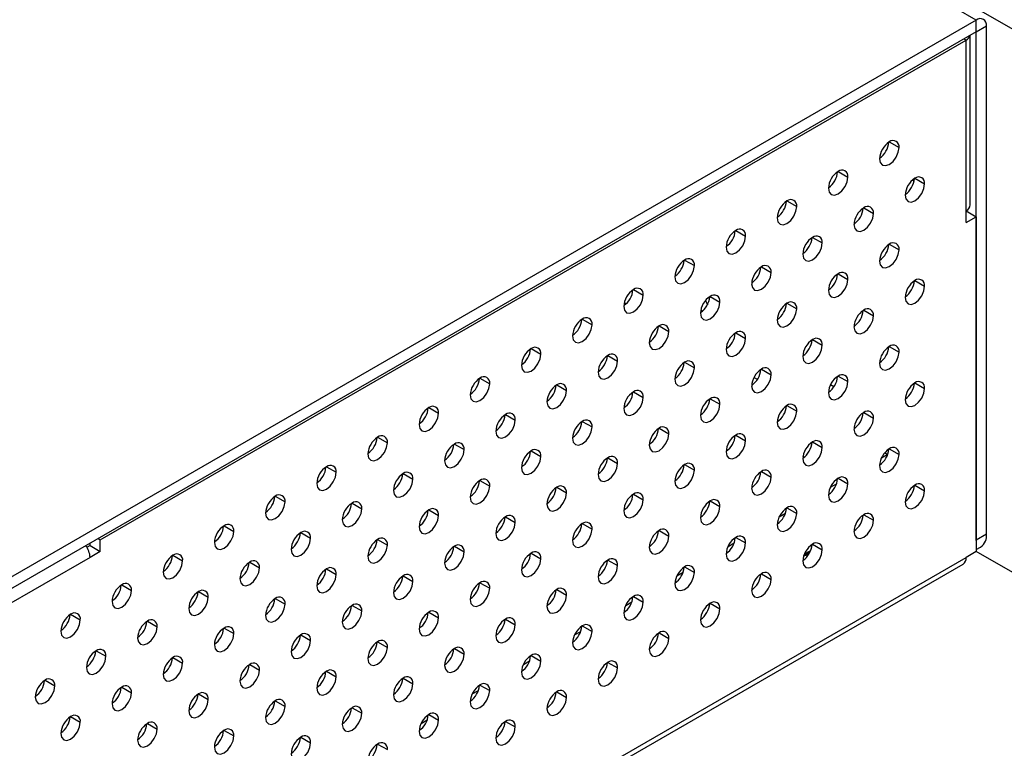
# Model space of a CAD drawing. Header units: millimetres. Extents: x 0 to 559, y 0 to 432.
# Tile 6 of 9: x 437 to 505, y 242 to 293. Entities that reach past the tile are written whole.
import ezdxf

# ---------------------------------------------------------------- set-up
doc = ezdxf.new("R2010")
doc.units = ezdxf.units.MM
doc.header["$LTSCALE"] = 2

msp = doc.modelspace()

# ---------------------------------------------------------------- linework, layer by layer
for p, q in [((502.631, 292.514), (403, 350.03)), ((481.418, 305.577), (525.966, 279.86)), ((502.631, 292.514), (435.456, 253.735)), ((502.631, 291.698), (502.631, 292.514)), ((502.632, 291.698), (503.338, 292.106)), ((503.338, 256.995), (503.338, 292.106)), ((502.631, 291.698), (435.456, 252.919)), ((501.782, 291.208), (501.924, 291.126)), ((502.217, 279.735), (502.217, 291.459)), ((502.631, 291.698), (502.632, 291.698)), ((502.632, 256.587), (502.632, 291.698)), ((442.103, 256.592), (501.924, 291.126)), ((501.924, 279.327), (501.924, 291.126)), ((496.621, 284.089), (497.292, 283.701)), ((493.085, 282.048), (493.757, 281.66)), ((498.23, 281.46), (498.335, 281.4)), ((498.388, 281.573), (499.06, 281.186)), ((489.55, 280.007), (490.221, 279.619)), ((494.853, 279.532), (495.525, 279.145)), ((501.924, 278.511), (501.924, 279.327)), ((501.924, 279.326), (501.925, 279.327)), ((501.925, 279.327), (502.631, 278.919)), ((501.924, 278.511), (502.631, 278.919)), ((502.631, 278.919), (502.631, 255.77)), ((486.014, 277.966), (486.686, 277.578)), ((491.317, 277.491), (491.989, 277.104)), ((496.621, 277.017), (497.292, 276.629)), ((482.478, 275.925), (483.15, 275.537)), ((487.782, 275.45), (488.454, 275.062)), ((493.085, 274.976), (493.757, 274.588)), ((498.388, 274.502), (499.06, 274.114)), ((478.943, 273.884), (479.615, 273.496)), ((478.442, 272.896), (478.304, 272.976)), ((484.246, 273.409), (484.918, 273.021)), ((489.55, 272.935), (490.221, 272.547)), ((483.584, 272.378), (483.634, 272.328)), ((483.707, 272.387), (483.608, 272.505)), ((494.853, 272.461), (495.525, 272.073)), ((475.407, 271.843), (476.079, 271.455)), ((480.711, 271.368), (481.383, 270.98)), ((486.014, 270.894), (486.686, 270.506)), ((491.317, 270.42), (491.989, 270.032)), ((471.872, 269.801), (472.544, 269.414)), ((496.621, 269.946), (497.292, 269.558)), ((477.175, 269.327), (477.847, 268.939)), ((482.478, 268.853), (483.15, 268.465)), ((487.782, 268.379), (488.454, 267.991)), ((468.336, 267.76), (469.008, 267.373)), ((487.506, 267.664), (487.266, 267.802)), ((493.046, 267.835), (493.01, 267.856)), ((493.085, 267.905), (493.757, 267.517)), ((498.388, 267.431), (499.06, 267.043)), ((473.64, 267.286), (474.311, 266.898)), ((478.943, 266.812), (479.615, 266.424)), ((492.793, 267.166), (492.557, 267.302)), ((484.246, 266.338), (484.918, 265.95)), ((464.801, 265.719), (465.473, 265.332)), ((489.55, 265.864), (490.221, 265.476)), ((494.853, 265.389), (495.525, 265.002)), ((470.104, 265.245), (470.776, 264.857)), ((475.407, 264.771), (476.079, 264.383)), ((480.711, 264.297), (481.383, 263.909)), ((461.265, 263.678), (461.937, 263.291)), ((486.014, 263.823), (486.686, 263.435)), ((491.317, 263.348), (491.989, 262.961)), ((466.569, 263.204), (467.24, 262.816)), ((471.872, 262.73), (472.544, 262.342)), ((496.621, 262.874), (497.292, 262.486)), ((477.175, 262.256), (477.847, 261.868)), ((490.738, 262.292), (490.657, 262.333)), ((496.083, 262.254), (496.48, 262.483)), ((496.48, 262.483), (496.296, 262.59)), ((496.48, 262.415), (496.48, 262.483)), ((457.73, 261.637), (458.402, 261.25)), ((482.478, 261.782), (483.15, 261.394)), ((487.782, 261.307), (488.454, 260.92)), ((463.033, 261.163), (463.705, 260.775)), ((468.336, 260.689), (469.008, 260.301)), ((493.085, 260.833), (493.757, 260.445)), ((473.64, 260.215), (474.311, 259.827)), ((492.548, 260.213), (492.978, 260.462)), ((498.388, 260.359), (499.06, 259.971)), ((454.194, 259.596), (454.866, 259.209)), ((478.943, 259.741), (479.615, 259.353)), ((484.246, 259.266), (484.918, 258.879)), ((459.497, 259.122), (460.169, 258.734)), ((464.801, 258.648), (465.473, 258.26)), ((489.55, 258.792), (490.221, 258.404)), ((470.104, 258.174), (470.776, 257.786)), ((489.012, 258.172), (489.443, 258.421)), ((494.853, 258.318), (495.525, 257.93)), ((450.659, 257.555), (451.331, 257.168)), ((475.407, 257.7), (476.079, 257.312)), ((480.711, 257.225), (481.383, 256.838)), ((441.961, 256.674), (442.103, 256.592)), ((442.103, 255.776), (442.103, 256.592)), ((455.962, 257.081), (456.634, 256.693)), ((461.265, 256.607), (461.937, 256.219)), ((486.014, 256.751), (486.686, 256.363)), ((502.631, 256.538), (502.632, 256.587)), ((502.632, 256.587), (503.338, 256.995)), ((441.396, 256.183), (441.189, 256.064)), ((441.396, 256.183), (441.396, 256.348)), ((441.396, 256.183), (442.103, 255.776)), ((466.569, 256.133), (467.24, 255.745)), ((485.477, 256.131), (485.907, 256.38)), ((491.317, 256.277), (491.989, 255.889)), ((502.631, 255.91), (502.924, 256.079)), ((441.396, 255.367), (434.042, 251.122)), ((434.042, 216.174), (501.924, 255.362)), ((442.103, 255.776), (441.396, 255.367)), ((447.123, 255.514), (447.795, 255.126)), ((471.872, 255.659), (472.544, 255.271)), ((477.175, 255.184), (477.847, 254.797)), ((502.631, 255.77), (501.924, 255.362)), ((525.966, 242.299), (502.631, 255.77)), ((433.835, 215.716), (501.717, 254.904)), ((452.426, 255.04), (453.098, 254.652)), ((457.73, 254.566), (458.402, 254.178)), ((482.478, 254.71), (483.15, 254.322)), ((463.033, 254.092), (463.705, 253.704)), ((481.941, 254.09), (482.372, 254.339)), ((487.782, 254.236), (488.454, 253.848)), ((443.588, 253.473), (444.259, 253.085)), ((468.336, 253.618), (469.008, 253.23)), ((473.64, 253.143), (474.311, 252.756)), ((448.891, 252.999), (449.563, 252.611)), ((454.194, 252.525), (454.866, 252.137)), ((478.943, 252.669), (479.615, 252.281)), ((459.497, 252.051), (460.169, 251.663)), ((478.406, 252.049), (478.836, 252.298)), ((484.246, 252.195), (484.918, 251.807)), ((440.052, 251.432), (440.724, 251.044)), ((464.801, 251.577), (465.473, 251.189)), ((470.104, 251.102), (470.776, 250.714)), ((445.355, 250.958), (446.027, 250.57)), ((450.659, 250.484), (451.331, 250.096)), ((475.407, 250.628), (476.079, 250.24)), ((455.962, 250.01), (456.634, 249.622)), ((474.87, 250.008), (475.301, 250.256)), ((480.711, 250.154), (481.383, 249.766)), ((461.265, 249.536), (461.937, 249.148)), ((466.569, 249.061), (467.24, 248.673)), ((441.82, 248.917), (442.492, 248.529)), ((447.123, 248.443), (447.795, 248.055)), ((471.872, 248.587), (472.544, 248.199)), ((452.426, 247.969), (453.098, 247.581)), ((471.335, 247.967), (471.765, 248.215)), ((477.175, 248.113), (477.847, 247.725)), ((457.73, 247.495), (458.402, 247.107)), ((463.033, 247.02), (463.705, 246.632)), ((438.284, 246.876), (438.956, 246.488)), ((443.588, 246.402), (444.259, 246.014)), ((468.336, 246.546), (469.008, 246.158)), ((448.891, 245.928), (449.563, 245.54)), ((467.799, 245.926), (468.229, 246.174)), ((473.64, 246.072), (474.311, 245.684)), ((454.194, 245.453), (454.866, 245.066)), ((459.497, 244.979), (460.169, 244.591)), ((440.052, 244.361), (440.724, 243.973)), ((464.801, 244.505), (465.473, 244.117)), ((445.355, 243.887), (446.027, 243.499)), ((464.264, 243.885), (464.694, 244.133)), ((470.104, 244.031), (470.776, 243.643)), ((450.659, 243.412), (451.331, 243.025)), ((455.962, 242.938), (456.634, 242.55)), ((461.265, 242.464), (461.937, 242.076))]:
    msp.add_line(p, q)
at = {"flags": 128}
for points in [[(495.949, 282.925), (496, 282.658), (496.146, 282.49), (496.364, 282.448), (496.621, 282.537), (496.878, 282.745), (497.096, 283.039), (497.241, 283.374), (497.292, 283.701)], [(492.413, 280.884), (492.465, 280.617), (492.61, 280.449), (492.828, 280.407), (493.085, 280.496), (493.342, 280.704), (493.56, 280.998), (493.706, 281.333), (493.757, 281.66)], [(497.717, 280.41), (497.768, 280.143), (497.913, 279.975), (498.131, 279.933), (498.388, 280.022), (498.646, 280.229), (498.863, 280.523), (499.009, 280.859), (499.06, 281.186)], [(488.878, 278.843), (488.929, 278.576), (489.075, 278.408), (489.293, 278.366), (489.55, 278.455), (489.807, 278.663), (490.025, 278.957), (490.17, 279.292), (490.221, 279.619)], [(494.181, 278.369), (494.232, 278.102), (494.378, 277.934), (494.596, 277.892), (494.853, 277.981), (495.11, 278.188), (495.328, 278.482), (495.474, 278.818), (495.525, 279.145)], [(485.342, 276.802), (485.393, 276.535), (485.539, 276.367), (485.757, 276.325), (486.014, 276.414), (486.271, 276.622), (486.489, 276.916), (486.635, 277.251), (486.686, 277.578)], [(490.646, 276.328), (490.697, 276.061), (490.842, 275.893), (491.06, 275.851), (491.317, 275.94), (491.574, 276.147), (491.792, 276.441), (491.938, 276.777), (491.989, 277.104)], [(495.949, 275.854), (496, 275.586), (496.146, 275.419), (496.364, 275.376), (496.621, 275.466), (496.878, 275.673), (497.096, 275.967), (497.241, 276.303), (497.292, 276.629)], [(481.807, 274.761), (481.858, 274.494), (482.004, 274.326), (482.221, 274.284), (482.479, 274.373), (482.736, 274.581), (482.954, 274.875), (483.099, 275.21), (483.15, 275.537)], [(487.11, 274.287), (487.161, 274.02), (487.307, 273.852), (487.525, 273.81), (487.782, 273.899), (488.039, 274.106), (488.257, 274.4), (488.402, 274.736), (488.454, 275.062)], [(492.413, 273.813), (492.465, 273.545), (492.61, 273.378), (492.828, 273.335), (493.085, 273.425), (493.342, 273.632), (493.56, 273.926), (493.706, 274.262), (493.757, 274.588)], [(478.271, 272.72), (478.322, 272.453), (478.468, 272.285), (478.686, 272.243), (478.943, 272.332), (479.2, 272.54), (479.418, 272.834), (479.564, 273.169), (479.615, 273.496)], [(497.717, 273.339), (497.768, 273.071), (497.913, 272.904), (498.131, 272.861), (498.388, 272.951), (498.646, 273.158), (498.863, 273.452), (499.009, 273.788), (499.06, 274.114)], [(483.575, 272.246), (483.626, 271.979), (483.771, 271.811), (483.989, 271.769), (484.246, 271.858), (484.503, 272.065), (484.721, 272.359), (484.867, 272.695), (484.918, 273.021)], [(483.922, 273.125), (483.986, 272.99), (484.052, 272.835)], [(488.878, 271.772), (488.929, 271.504), (489.075, 271.337), (489.293, 271.294), (489.55, 271.384), (489.807, 271.591), (490.025, 271.885), (490.17, 272.221), (490.221, 272.547)], [(474.736, 270.679), (474.787, 270.412), (474.932, 270.244), (475.15, 270.202), (475.407, 270.291), (475.665, 270.499), (475.882, 270.793), (476.028, 271.128), (476.079, 271.455)], [(494.181, 271.297), (494.232, 271.03), (494.378, 270.863), (494.596, 270.82), (494.853, 270.91), (495.11, 271.117), (495.328, 271.411), (495.474, 271.747), (495.525, 272.073)], [(480.039, 270.205), (480.09, 269.938), (480.236, 269.77), (480.454, 269.728), (480.711, 269.817), (480.968, 270.024), (481.186, 270.318), (481.331, 270.654), (481.383, 270.98)], [(485.342, 269.731), (485.393, 269.463), (485.539, 269.296), (485.757, 269.253), (486.014, 269.343), (486.271, 269.55), (486.489, 269.844), (486.635, 270.18), (486.686, 270.506)], [(471.2, 268.638), (471.251, 268.371), (471.397, 268.203), (471.615, 268.161), (471.872, 268.25), (472.129, 268.458), (472.347, 268.752), (472.493, 269.087), (472.544, 269.414)], [(490.646, 269.256), (490.697, 268.989), (490.842, 268.822), (491.06, 268.779), (491.317, 268.869), (491.574, 269.076), (491.792, 269.37), (491.938, 269.706), (491.989, 270.032)], [(495.949, 268.782), (496, 268.515), (496.146, 268.347), (496.364, 268.305), (496.621, 268.394), (496.878, 268.602), (497.096, 268.896), (497.241, 269.231), (497.292, 269.558)], [(476.504, 268.164), (476.555, 267.897), (476.7, 267.729), (476.918, 267.687), (477.175, 267.776), (477.432, 267.983), (477.65, 268.277), (477.796, 268.613), (477.847, 268.939)], [(481.807, 267.69), (481.858, 267.422), (482.004, 267.255), (482.221, 267.212), (482.479, 267.302), (482.736, 267.509), (482.954, 267.803), (483.099, 268.139), (483.15, 268.465)], [(467.665, 266.597), (467.716, 266.33), (467.861, 266.162), (468.079, 266.12), (468.336, 266.209), (468.593, 266.417), (468.811, 266.711), (468.957, 267.046), (469.008, 267.373)], [(487.11, 267.215), (487.161, 266.948), (487.307, 266.781), (487.525, 266.738), (487.782, 266.828), (488.039, 267.035), (488.257, 267.329), (488.402, 267.665), (488.454, 267.991)], [(492.413, 266.741), (492.465, 266.474), (492.61, 266.306), (492.828, 266.264), (493.085, 266.353), (493.342, 266.561), (493.56, 266.855), (493.706, 267.19), (493.757, 267.517)], [(472.968, 266.123), (473.019, 265.855), (473.165, 265.688), (473.383, 265.646), (473.64, 265.735), (473.897, 265.942), (474.115, 266.236), (474.26, 266.572), (474.311, 266.898)], [(497.717, 266.267), (497.768, 266), (497.913, 265.832), (498.131, 265.79), (498.388, 265.879), (498.646, 266.087), (498.863, 266.381), (499.009, 266.716), (499.06, 267.043)], [(478.271, 265.649), (478.322, 265.381), (478.468, 265.214), (478.686, 265.171), (478.943, 265.261), (479.2, 265.468), (479.418, 265.762), (479.564, 266.098), (479.615, 266.424)], [(464.129, 264.556), (464.18, 264.289), (464.326, 264.121), (464.544, 264.079), (464.801, 264.168), (465.058, 264.376), (465.276, 264.669), (465.422, 265.005), (465.473, 265.332)], [(483.575, 265.174), (483.626, 264.907), (483.771, 264.74), (483.989, 264.697), (484.246, 264.787), (484.503, 264.994), (484.721, 265.288), (484.867, 265.624), (484.918, 265.95)], [(488.878, 264.7), (488.929, 264.433), (489.075, 264.265), (489.293, 264.223), (489.55, 264.312), (489.807, 264.52), (490.025, 264.814), (490.17, 265.149), (490.221, 265.476)], [(469.432, 264.082), (469.484, 263.814), (469.629, 263.647), (469.847, 263.605), (470.104, 263.694), (470.361, 263.901), (470.579, 264.195), (470.725, 264.531), (470.776, 264.857)], [(494.181, 264.226), (494.232, 263.959), (494.378, 263.791), (494.596, 263.749), (494.853, 263.838), (495.11, 264.046), (495.328, 264.34), (495.474, 264.675), (495.525, 265.002)], [(474.736, 263.608), (474.787, 263.34), (474.932, 263.173), (475.15, 263.13), (475.407, 263.22), (475.665, 263.427), (475.882, 263.721), (476.028, 264.057), (476.079, 264.383)], [(460.594, 262.515), (460.645, 262.248), (460.79, 262.08), (461.008, 262.038), (461.265, 262.127), (461.522, 262.335), (461.74, 262.628), (461.886, 262.964), (461.937, 263.291)], [(480.039, 263.133), (480.09, 262.866), (480.236, 262.698), (480.454, 262.656), (480.711, 262.745), (480.968, 262.953), (481.186, 263.247), (481.331, 263.583), (481.383, 263.909)], [(485.342, 262.659), (485.393, 262.392), (485.539, 262.224), (485.757, 262.182), (486.014, 262.271), (486.271, 262.479), (486.489, 262.773), (486.635, 263.108), (486.686, 263.435)], [(465.897, 262.041), (465.948, 261.773), (466.094, 261.606), (466.312, 261.564), (466.569, 261.653), (466.826, 261.86), (467.044, 262.154), (467.189, 262.49), (467.24, 262.816)], [(490.646, 262.185), (490.697, 261.918), (490.842, 261.75), (491.06, 261.708), (491.317, 261.797), (491.574, 262.005), (491.792, 262.299), (491.938, 262.634), (491.989, 262.961)], [(471.2, 261.567), (471.251, 261.299), (471.397, 261.132), (471.615, 261.089), (471.872, 261.179), (472.129, 261.386), (472.347, 261.68), (472.493, 262.016), (472.544, 262.342)], [(495.949, 261.711), (496, 261.443), (496.146, 261.276), (496.364, 261.234), (496.621, 261.323), (496.878, 261.53), (497.096, 261.824), (497.241, 262.16), (497.292, 262.486)], [(457.058, 260.474), (457.109, 260.207), (457.255, 260.039), (457.473, 259.997), (457.73, 260.086), (457.987, 260.293), (458.205, 260.587), (458.35, 260.923), (458.402, 261.25)], [(476.504, 261.092), (476.555, 260.825), (476.7, 260.657), (476.918, 260.615), (477.175, 260.704), (477.432, 260.912), (477.65, 261.206), (477.796, 261.542), (477.847, 261.868)], [(481.807, 260.618), (481.858, 260.351), (482.004, 260.183), (482.221, 260.141), (482.479, 260.23), (482.736, 260.438), (482.954, 260.732), (483.099, 261.067), (483.15, 261.394)], [(462.361, 260), (462.413, 259.732), (462.558, 259.565), (462.776, 259.522), (463.033, 259.612), (463.29, 259.819), (463.508, 260.113), (463.654, 260.449), (463.705, 260.775)], [(487.11, 260.144), (487.161, 259.877), (487.307, 259.709), (487.525, 259.667), (487.782, 259.756), (488.039, 259.964), (488.257, 260.257), (488.402, 260.593), (488.454, 260.92)], [(467.665, 259.526), (467.716, 259.258), (467.861, 259.091), (468.079, 259.048), (468.336, 259.138), (468.593, 259.345), (468.811, 259.639), (468.957, 259.975), (469.008, 260.301)], [(492.413, 259.67), (492.465, 259.402), (492.61, 259.235), (492.828, 259.193), (493.085, 259.282), (493.342, 259.489), (493.56, 259.783), (493.706, 260.119), (493.757, 260.445)], [(497.717, 259.196), (497.768, 258.928), (497.913, 258.761), (498.131, 258.718), (498.388, 258.808), (498.646, 259.015), (498.863, 259.309), (499.009, 259.645), (499.06, 259.971)], [(453.523, 258.433), (453.574, 258.166), (453.719, 257.998), (453.937, 257.956), (454.194, 258.045), (454.451, 258.252), (454.669, 258.546), (454.815, 258.882), (454.866, 259.209)], [(472.968, 259.051), (473.019, 258.784), (473.165, 258.616), (473.383, 258.574), (473.64, 258.663), (473.897, 258.871), (474.115, 259.165), (474.26, 259.501), (474.311, 259.827)], [(478.271, 258.577), (478.322, 258.31), (478.468, 258.142), (478.686, 258.1), (478.943, 258.189), (479.2, 258.397), (479.418, 258.691), (479.564, 259.026), (479.615, 259.353)], [(458.826, 257.959), (458.877, 257.691), (459.023, 257.524), (459.241, 257.481), (459.498, 257.571), (459.755, 257.778), (459.973, 258.072), (460.118, 258.408), (460.169, 258.734)], [(483.575, 258.103), (483.626, 257.836), (483.771, 257.668), (483.989, 257.626), (484.246, 257.715), (484.503, 257.923), (484.721, 258.216), (484.867, 258.552), (484.918, 258.879)], [(464.129, 257.485), (464.18, 257.217), (464.326, 257.05), (464.544, 257.007), (464.801, 257.097), (465.058, 257.304), (465.276, 257.598), (465.422, 257.934), (465.473, 258.26)], [(488.878, 257.629), (488.929, 257.361), (489.075, 257.194), (489.293, 257.152), (489.55, 257.241), (489.807, 257.448), (490.025, 257.742), (490.17, 258.078), (490.221, 258.404)], [(494.181, 257.155), (494.232, 256.887), (494.378, 256.72), (494.596, 256.677), (494.853, 256.767), (495.11, 256.974), (495.328, 257.268), (495.474, 257.604), (495.525, 257.93)], [(449.987, 256.392), (450.038, 256.125), (450.184, 255.957), (450.402, 255.915), (450.659, 256.004), (450.916, 256.211), (451.134, 256.505), (451.279, 256.841), (451.331, 257.168)], [(469.432, 257.01), (469.484, 256.743), (469.629, 256.575), (469.847, 256.533), (470.104, 256.622), (470.361, 256.83), (470.579, 257.124), (470.725, 257.46), (470.776, 257.786)], [(474.736, 256.536), (474.787, 256.269), (474.932, 256.101), (475.15, 256.059), (475.407, 256.148), (475.665, 256.356), (475.882, 256.65), (476.028, 256.985), (476.079, 257.312)], [(455.29, 255.918), (455.341, 255.65), (455.487, 255.483), (455.705, 255.44), (455.962, 255.53), (456.219, 255.737), (456.437, 256.031), (456.583, 256.367), (456.634, 256.693)], [(480.039, 256.062), (480.09, 255.795), (480.236, 255.627), (480.454, 255.585), (480.711, 255.674), (480.968, 255.881), (481.186, 256.175), (481.331, 256.511), (481.383, 256.838)], [(460.594, 255.444), (460.645, 255.176), (460.79, 255.009), (461.008, 254.966), (461.265, 255.056), (461.522, 255.263), (461.74, 255.557), (461.886, 255.893), (461.937, 256.219)], [(485.342, 255.588), (485.393, 255.32), (485.539, 255.153), (485.757, 255.11), (486.014, 255.2), (486.271, 255.407), (486.489, 255.701), (486.635, 256.037), (486.686, 256.363)], [(490.646, 255.114), (490.697, 254.846), (490.842, 254.679), (491.06, 254.636), (491.317, 254.726), (491.574, 254.933), (491.792, 255.227), (491.938, 255.563), (491.989, 255.889)], [(490.776, 255.648), (490.914, 255.703), (491.188, 255.845)], [(446.451, 254.351), (446.503, 254.084), (446.648, 253.916), (446.866, 253.874), (447.123, 253.963), (447.38, 254.17), (447.598, 254.464), (447.744, 254.8), (447.795, 255.126)], [(465.897, 254.969), (465.948, 254.702), (466.094, 254.534), (466.312, 254.492), (466.569, 254.581), (466.826, 254.789), (467.044, 255.083), (467.189, 255.419), (467.24, 255.745)], [(471.2, 254.495), (471.251, 254.228), (471.397, 254.06), (471.615, 254.018), (471.872, 254.107), (472.129, 254.315), (472.347, 254.609), (472.493, 254.944), (472.544, 255.271)], [(491.068, 255.605), (490.914, 255.532), (490.7, 255.451)], [(490.727, 255.531), (491.066, 255.688), (491.137, 255.731)], [(451.755, 253.877), (451.806, 253.609), (451.952, 253.442), (452.169, 253.399), (452.427, 253.489), (452.684, 253.696), (452.902, 253.99), (453.047, 254.326), (453.098, 254.652)], [(476.504, 254.021), (476.555, 253.754), (476.7, 253.586), (476.918, 253.544), (477.175, 253.633), (477.432, 253.84), (477.65, 254.134), (477.796, 254.47), (477.847, 254.797)], [(457.058, 253.403), (457.109, 253.135), (457.255, 252.968), (457.473, 252.925), (457.73, 253.015), (457.987, 253.222), (458.205, 253.516), (458.35, 253.852), (458.402, 254.178)], [(481.807, 253.547), (481.858, 253.279), (482.004, 253.112), (482.221, 253.069), (482.479, 253.159), (482.736, 253.366), (482.954, 253.66), (483.099, 253.996), (483.15, 254.322)], [(487.11, 253.073), (487.161, 252.805), (487.307, 252.638), (487.525, 252.595), (487.782, 252.685), (488.039, 252.892), (488.257, 253.186), (488.402, 253.522), (488.454, 253.848)], [(442.916, 252.31), (442.967, 252.043), (443.113, 251.875), (443.331, 251.833), (443.588, 251.922), (443.845, 252.129), (444.063, 252.423), (444.208, 252.759), (444.259, 253.085)], [(462.361, 252.928), (462.413, 252.661), (462.558, 252.493), (462.776, 252.451), (463.033, 252.54), (463.29, 252.748), (463.508, 253.042), (463.654, 253.378), (463.705, 253.704)], [(467.665, 252.454), (467.716, 252.187), (467.861, 252.019), (468.079, 251.977), (468.336, 252.066), (468.593, 252.274), (468.811, 252.568), (468.957, 252.903), (469.008, 253.23)], [(448.219, 251.836), (448.27, 251.568), (448.416, 251.401), (448.634, 251.358), (448.891, 251.448), (449.148, 251.655), (449.366, 251.949), (449.512, 252.285), (449.563, 252.611)], [(472.968, 251.98), (473.019, 251.713), (473.165, 251.545), (473.383, 251.503), (473.64, 251.592), (473.897, 251.799), (474.115, 252.093), (474.26, 252.429), (474.311, 252.756)], [(453.523, 251.361), (453.574, 251.094), (453.719, 250.927), (453.937, 250.884), (454.194, 250.974), (454.451, 251.181), (454.669, 251.475), (454.815, 251.811), (454.866, 252.137)], [(478.271, 251.506), (478.322, 251.238), (478.468, 251.071), (478.686, 251.028), (478.943, 251.118), (479.2, 251.325), (479.418, 251.619), (479.564, 251.955), (479.615, 252.281)], [(483.575, 251.032), (483.626, 250.764), (483.771, 250.597), (483.989, 250.554), (484.246, 250.644), (484.503, 250.851), (484.721, 251.145), (484.867, 251.481), (484.918, 251.807)], [(439.38, 250.269), (439.432, 250.002), (439.577, 249.834), (439.795, 249.792), (440.052, 249.881), (440.309, 250.088), (440.527, 250.382), (440.673, 250.718), (440.724, 251.044)], [(458.826, 250.887), (458.877, 250.62), (459.023, 250.452), (459.241, 250.41), (459.498, 250.499), (459.755, 250.707), (459.973, 251.001), (460.118, 251.337), (460.169, 251.663)], [(464.129, 250.413), (464.18, 250.146), (464.326, 249.978), (464.544, 249.936), (464.801, 250.025), (465.058, 250.233), (465.276, 250.527), (465.422, 250.862), (465.473, 251.189)], [(444.684, 249.795), (444.735, 249.527), (444.88, 249.36), (445.098, 249.317), (445.355, 249.407), (445.613, 249.614), (445.83, 249.908), (445.976, 250.244), (446.027, 250.57)], [(469.432, 249.939), (469.484, 249.672), (469.629, 249.504), (469.847, 249.462), (470.104, 249.551), (470.361, 249.758), (470.579, 250.052), (470.725, 250.388), (470.776, 250.714)], [(449.987, 249.32), (450.038, 249.053), (450.184, 248.886), (450.402, 248.843), (450.659, 248.933), (450.916, 249.14), (451.134, 249.434), (451.279, 249.77), (451.331, 250.096)], [(474.736, 249.465), (474.787, 249.197), (474.932, 249.03), (475.15, 248.987), (475.407, 249.077), (475.665, 249.284), (475.882, 249.578), (476.028, 249.914), (476.079, 250.24)], [(480.039, 248.991), (480.09, 248.723), (480.236, 248.556), (480.454, 248.513), (480.711, 248.603), (480.968, 248.81), (481.186, 249.104), (481.331, 249.44), (481.383, 249.766)], [(455.29, 248.846), (455.341, 248.579), (455.487, 248.411), (455.705, 248.369), (455.962, 248.458), (456.219, 248.666), (456.437, 248.96), (456.583, 249.295), (456.634, 249.622)], [(460.594, 248.372), (460.645, 248.105), (460.79, 247.937), (461.008, 247.895), (461.265, 247.984), (461.522, 248.192), (461.74, 248.486), (461.886, 248.821), (461.937, 249.148)], [(441.148, 247.754), (441.199, 247.486), (441.345, 247.319), (441.563, 247.276), (441.82, 247.366), (442.077, 247.573), (442.295, 247.867), (442.441, 248.203), (442.492, 248.529)], [(465.897, 247.898), (465.948, 247.631), (466.094, 247.463), (466.312, 247.421), (466.569, 247.51), (466.826, 247.717), (467.044, 248.011), (467.189, 248.347), (467.24, 248.673)], [(446.451, 247.279), (446.503, 247.012), (446.648, 246.845), (446.866, 246.802), (447.123, 246.892), (447.38, 247.099), (447.598, 247.393), (447.744, 247.729), (447.795, 248.055)], [(471.2, 247.424), (471.251, 247.156), (471.397, 246.989), (471.615, 246.946), (471.872, 247.036), (472.129, 247.243), (472.347, 247.537), (472.493, 247.873), (472.544, 248.199)], [(476.504, 246.949), (476.555, 246.682), (476.7, 246.515), (476.918, 246.472), (477.175, 246.562), (477.432, 246.769), (477.65, 247.063), (477.796, 247.399), (477.847, 247.725)], [(451.755, 246.805), (451.806, 246.538), (451.952, 246.37), (452.169, 246.328), (452.427, 246.417), (452.684, 246.625), (452.902, 246.919), (453.047, 247.254), (453.098, 247.581)], [(457.058, 246.331), (457.109, 246.064), (457.255, 245.896), (457.473, 245.854), (457.73, 245.943), (457.987, 246.151), (458.205, 246.445), (458.35, 246.78), (458.402, 247.107)], [(437.613, 245.713), (437.664, 245.445), (437.809, 245.278), (438.027, 245.235), (438.284, 245.325), (438.541, 245.532), (438.759, 245.826), (438.905, 246.162), (438.956, 246.488)], [(462.361, 245.857), (462.413, 245.59), (462.558, 245.422), (462.776, 245.38), (463.033, 245.469), (463.29, 245.676), (463.508, 245.97), (463.654, 246.306), (463.705, 246.632)], [(442.916, 245.238), (442.967, 244.971), (443.113, 244.803), (443.331, 244.761), (443.588, 244.851), (443.845, 245.058), (444.063, 245.352), (444.208, 245.688), (444.259, 246.014)], [(467.665, 245.383), (467.716, 245.115), (467.861, 244.948), (468.079, 244.905), (468.336, 244.995), (468.593, 245.202), (468.811, 245.496), (468.957, 245.832), (469.008, 246.158)], [(472.968, 244.908), (473.019, 244.641), (473.165, 244.474), (473.383, 244.431), (473.64, 244.521), (473.897, 244.728), (474.115, 245.022), (474.26, 245.358), (474.311, 245.684)], [(448.219, 244.764), (448.27, 244.497), (448.416, 244.329), (448.634, 244.287), (448.891, 244.376), (449.148, 244.584), (449.366, 244.878), (449.512, 245.213), (449.563, 245.54)], [(453.523, 244.29), (453.574, 244.023), (453.719, 243.855), (453.937, 243.813), (454.194, 243.902), (454.451, 244.11), (454.669, 244.404), (454.815, 244.739), (454.866, 245.066)], [(458.826, 243.816), (458.877, 243.549), (459.023, 243.381), (459.241, 243.339), (459.498, 243.428), (459.755, 243.635), (459.973, 243.929), (460.118, 244.265), (460.169, 244.591)], [(439.38, 243.197), (439.432, 242.93), (439.577, 242.762), (439.795, 242.72), (440.052, 242.809), (440.309, 243.017), (440.527, 243.311), (440.673, 243.647), (440.724, 243.973)], [(464.129, 243.342), (464.18, 243.074), (464.326, 242.907), (464.544, 242.864), (464.801, 242.954), (465.058, 243.161), (465.276, 243.455), (465.422, 243.791), (465.473, 244.117)], [(469.432, 242.867), (469.484, 242.6), (469.629, 242.433), (469.847, 242.39), (470.104, 242.48), (470.361, 242.687), (470.579, 242.981), (470.725, 243.317), (470.776, 243.643)], [(444.684, 242.723), (444.735, 242.456), (444.88, 242.288), (445.098, 242.246), (445.355, 242.335), (445.613, 242.543), (445.83, 242.837), (445.976, 243.172), (446.027, 243.499)], [(449.987, 242.249), (450.038, 241.982), (450.184, 241.814), (450.402, 241.772), (450.659, 241.861), (450.916, 242.069), (451.134, 242.363), (451.279, 242.698), (451.331, 243.025)], [(455.29, 241.775), (455.341, 241.507), (455.487, 241.34), (455.705, 241.298), (455.962, 241.387), (456.219, 241.594), (456.437, 241.888), (456.583, 242.224), (456.634, 242.55)]]:
    msp.add_lwpolyline(points, dxfattribs=at)
for centre, radius, start, end in [((502.907, 292.176), 0.437, 350.78596, 129.20329), ((501.693, 291.612), 0.538, 295.43841, 342.87771), ((502.631, 291.698), 0.000389, 350.78596, 129.20329), ((497.407, 282.859), 1.46, 122.60548, 177.39452), ((495.11, 284.185), 1.48, 304.57872, 355.42665), ((496.883, 283.767), 0.415, 350.78596, 129.20329), ((493.872, 280.818), 1.46, 122.60548, 177.39452), ((491.575, 282.144), 1.48, 304.57872, 355.42665), ((493.347, 281.726), 0.415, 350.78596, 129.20329), ((498.651, 281.252), 0.415, 350.78596, 129.20329), ((499.175, 280.344), 1.46, 122.60548, 177.39452), ((496.878, 281.67), 1.48, 304.57872, 355.42665), ((490.336, 278.777), 1.46, 122.60548, 177.39452), ((488.039, 280.103), 1.48, 304.57872, 355.42665), ((489.812, 279.685), 0.415, 350.78596, 129.20329), ((495.115, 279.211), 0.415, 350.78596, 129.20329), ((501.716, 279.785), 0.503, 294.37466, 354.3052), ((495.64, 278.303), 1.46, 122.60548, 177.39452), ((493.342, 279.629), 1.48, 304.57872, 355.42665), ((486.801, 276.736), 1.46, 122.60548, 177.39452), ((484.504, 278.062), 1.48, 304.57872, 355.42665), ((486.276, 277.644), 0.415, 350.78596, 129.20329), ((491.58, 277.17), 0.415, 350.78596, 129.20329), ((492.104, 276.262), 1.46, 122.60548, 177.39452), ((489.807, 277.588), 1.48, 304.57872, 355.42665), ((497.407, 275.787), 1.46, 122.60548, 177.39452), ((495.11, 277.114), 1.48, 304.57872, 355.42665), ((496.883, 276.696), 0.415, 350.78596, 129.20329), ((483.265, 274.695), 1.46, 122.60548, 177.39452), ((480.968, 276.021), 1.48, 304.57872, 355.42665), ((482.741, 275.603), 0.415, 350.78596, 129.20329), ((488.044, 275.129), 0.415, 350.78596, 129.20329), ((488.569, 274.221), 1.46, 122.60548, 177.39452), ((486.271, 275.547), 1.48, 304.57872, 355.42665), ((493.872, 273.746), 1.46, 122.60548, 177.39452), ((491.575, 275.073), 1.48, 304.57872, 355.42665), ((493.347, 274.655), 0.415, 350.78596, 129.20329), ((499.175, 273.272), 1.46, 122.60548, 177.39452), ((496.878, 274.598), 1.48, 304.57872, 355.42665), ((498.651, 274.181), 0.415, 350.78596, 129.20329), ((479.73, 272.654), 1.46, 122.60548, 177.39452), ((477.433, 273.98), 1.48, 304.57872, 355.42665), ((479.205, 273.562), 0.415, 350.78596, 129.20329), ((484.509, 273.088), 0.415, 350.78596, 129.20329), ((485.033, 272.18), 1.46, 122.60548, 177.39452), ((482.736, 273.506), 1.48, 304.57872, 355.42665), ((490.336, 271.705), 1.46, 122.60548, 177.39452), ((488.039, 273.031), 1.48, 304.57872, 355.42665), ((489.812, 272.614), 0.415, 350.78596, 129.20329), ((495.64, 271.231), 1.46, 122.60548, 177.39452), ((493.342, 272.557), 1.48, 304.57872, 355.42665), ((495.115, 272.14), 0.415, 350.78596, 129.20329), ((476.194, 270.613), 1.46, 122.60548, 177.39452), ((473.897, 271.939), 1.48, 304.57872, 355.42665), ((475.67, 271.521), 0.415, 350.78596, 129.20329), ((480.973, 271.047), 0.415, 350.78596, 129.20329), ((481.498, 270.138), 1.46, 122.60548, 177.39452), ((479.2, 271.465), 1.48, 304.57872, 355.42665), ((486.801, 269.664), 1.46, 122.60548, 177.39452), ((484.504, 270.99), 1.48, 304.57872, 355.42665), ((486.276, 270.573), 0.415, 350.78596, 129.20329), ((492.104, 269.19), 1.46, 122.60548, 177.39452), ((489.807, 270.516), 1.48, 304.57872, 355.42665), ((491.58, 270.098), 0.415, 350.78596, 129.20329), ((472.659, 268.572), 1.46, 122.60548, 177.39452), ((470.361, 269.898), 1.48, 304.57872, 355.42665), ((472.134, 269.48), 0.415, 350.78596, 129.20329), ((477.437, 269.006), 0.415, 350.78596, 129.20329), ((497.407, 268.716), 1.46, 122.60548, 177.39452), ((495.11, 270.042), 1.48, 304.57872, 355.42665), ((496.883, 269.624), 0.415, 350.78596, 129.20329), ((477.962, 268.097), 1.46, 122.60548, 177.39452), ((475.665, 269.424), 1.48, 304.57872, 355.42665), ((483.265, 267.623), 1.46, 122.60548, 177.39452), ((480.968, 268.949), 1.48, 304.57872, 355.42665), ((482.741, 268.532), 0.415, 350.78596, 129.20329), ((488.569, 267.149), 1.46, 122.60548, 177.39452), ((486.271, 268.475), 1.48, 304.57872, 355.42665), ((488.044, 268.057), 0.415, 350.78596, 129.20329), ((469.123, 266.531), 1.46, 122.60548, 177.39452), ((466.826, 267.857), 1.48, 304.57872, 355.42665), ((468.599, 267.439), 0.415, 350.78596, 129.20329), ((473.902, 266.965), 0.415, 350.78596, 129.20329), ((493.872, 266.675), 1.46, 122.60548, 177.39452), ((491.575, 268.001), 1.48, 304.57872, 355.42665), ((493.347, 267.583), 0.415, 350.78596, 129.20329), ((499.175, 266.201), 1.46, 122.60548, 177.39452), ((496.878, 267.527), 1.48, 304.57872, 355.42665), ((498.651, 267.109), 0.415, 350.78596, 129.20329), ((474.426, 266.056), 1.46, 122.60548, 177.39452), ((472.129, 267.383), 1.48, 304.57872, 355.42665), ((479.73, 265.582), 1.46, 122.60548, 177.39452), ((477.433, 266.908), 1.48, 304.57872, 355.42665), ((479.205, 266.491), 0.415, 350.78596, 129.20329), ((485.033, 265.108), 1.46, 122.60548, 177.39452), ((482.736, 266.434), 1.48, 304.57872, 355.42665), ((484.509, 266.016), 0.415, 350.78596, 129.20329), ((465.588, 264.49), 1.46, 122.60548, 177.39452), ((463.29, 265.816), 1.48, 304.57872, 355.42665), ((465.063, 265.398), 0.415, 350.78596, 129.20329), ((470.366, 264.924), 0.415, 350.78596, 129.20329), ((490.336, 264.634), 1.46, 122.60548, 177.39452), ((488.039, 265.96), 1.48, 304.57872, 355.42665), ((489.812, 265.542), 0.415, 350.78596, 129.20329), ((495.64, 264.16), 1.46, 122.60548, 177.39452), ((493.342, 265.486), 1.48, 304.57872, 355.42665), ((495.115, 265.068), 0.415, 350.78596, 129.20329), ((470.891, 264.015), 1.46, 122.60548, 177.39452), ((468.594, 265.342), 1.48, 304.57872, 355.42665), ((476.194, 263.541), 1.46, 122.60548, 177.39452), ((473.897, 264.867), 1.48, 304.57872, 355.42665), ((475.67, 264.45), 0.415, 350.78596, 129.20329), ((481.498, 263.067), 1.46, 122.60548, 177.39452), ((479.2, 264.393), 1.48, 304.57872, 355.42665), ((480.973, 263.975), 0.415, 350.78596, 129.20329), ((462.052, 262.449), 1.46, 122.60548, 177.39452), ((459.755, 263.775), 1.48, 304.57872, 355.42665), ((461.528, 263.357), 0.415, 350.78596, 129.20329), ((466.831, 262.883), 0.415, 350.78596, 129.20329), ((486.801, 262.593), 1.46, 122.60548, 177.39452), ((484.504, 263.919), 1.48, 304.57872, 355.42665), ((486.276, 263.501), 0.415, 350.78596, 129.20329), ((492.104, 262.119), 1.46, 122.60548, 177.39452), ((489.807, 263.445), 1.48, 304.57872, 355.42665), ((491.58, 263.027), 0.415, 350.78596, 129.20329), ((467.355, 261.974), 1.46, 122.60548, 177.39452), ((465.058, 263.301), 1.48, 304.57872, 355.42665), ((472.659, 261.5), 1.46, 122.60548, 177.39452), ((470.361, 262.826), 1.48, 304.57872, 355.42665), ((472.134, 262.409), 0.415, 350.78596, 129.20329), ((497.407, 261.644), 1.46, 122.60548, 177.39452), ((495.11, 262.971), 1.48, 304.57872, 355.42665), ((496.883, 262.553), 0.415, 350.78596, 129.20329), ((477.962, 261.026), 1.46, 122.60548, 177.39452), ((475.665, 262.352), 1.48, 304.57872, 355.42665), ((477.437, 261.934), 0.415, 350.78596, 129.20329), ((458.517, 260.408), 1.46, 122.60548, 177.39452), ((456.219, 261.734), 1.48, 304.57872, 355.42665), ((457.992, 261.316), 0.415, 350.78596, 129.20329), ((463.295, 260.842), 0.415, 350.78596, 129.20329), ((483.265, 260.552), 1.46, 122.60548, 177.39452), ((480.968, 261.878), 1.48, 304.57872, 355.42665), ((482.741, 261.46), 0.415, 350.78596, 129.20329), ((488.569, 260.078), 1.46, 122.60548, 177.39452), ((486.271, 261.404), 1.48, 304.57872, 355.42665), ((488.044, 260.986), 0.415, 350.78596, 129.20329), ((463.82, 259.933), 1.46, 122.60548, 177.39452), ((461.523, 261.26), 1.48, 304.57872, 355.42665), ((469.123, 259.459), 1.46, 122.60548, 177.39452), ((466.826, 260.785), 1.48, 304.57872, 355.42665), ((468.599, 260.368), 0.415, 350.78596, 129.20329), ((493.872, 259.603), 1.46, 122.60548, 177.39452), ((491.575, 260.93), 1.48, 304.57872, 355.42665), ((493.347, 260.512), 0.415, 350.78596, 129.20329), ((474.426, 258.985), 1.46, 122.60548, 177.39452), ((472.129, 260.311), 1.48, 304.57872, 355.42665), ((473.902, 259.893), 0.415, 350.78596, 129.20329), ((499.175, 259.129), 1.46, 122.60548, 177.39452), ((496.878, 260.455), 1.48, 304.57872, 355.42665), ((498.651, 260.038), 0.415, 350.78596, 129.20329), ((454.981, 258.367), 1.46, 122.60548, 177.39452), ((452.684, 259.693), 1.48, 304.57872, 355.42665), ((454.457, 259.275), 0.415, 350.78596, 129.20329), ((459.76, 258.801), 0.415, 350.78596, 129.20329), ((479.73, 258.511), 1.46, 122.60548, 177.39452), ((477.433, 259.837), 1.48, 304.57872, 355.42665), ((479.205, 259.419), 0.415, 350.78596, 129.20329), ((485.033, 258.037), 1.46, 122.60548, 177.39452), ((482.736, 259.363), 1.48, 304.57872, 355.42665), ((484.509, 258.945), 0.415, 350.78596, 129.20329), ((460.284, 257.892), 1.46, 122.60548, 177.39452), ((457.987, 259.219), 1.48, 304.57872, 355.42665), ((465.588, 257.418), 1.46, 122.60548, 177.39452), ((463.29, 258.744), 1.48, 304.57872, 355.42665), ((465.063, 258.327), 0.415, 350.78596, 129.20329), ((490.336, 257.562), 1.46, 122.60548, 177.39452), ((488.039, 258.889), 1.48, 304.57872, 355.42665), ((489.812, 258.471), 0.415, 350.78596, 129.20329), ((470.891, 256.944), 1.46, 122.60548, 177.39452), ((468.594, 258.27), 1.48, 304.57872, 355.42665), ((470.366, 257.852), 0.415, 350.78596, 129.20329), ((495.64, 257.088), 1.46, 122.60548, 177.39452), ((493.342, 258.414), 1.48, 304.57872, 355.42665), ((495.115, 257.997), 0.415, 350.78596, 129.20329), ((451.445, 256.326), 1.46, 122.60548, 177.39452), ((449.148, 257.652), 1.48, 304.57872, 355.42665), ((450.921, 257.234), 0.415, 350.78596, 129.20329), ((456.224, 256.76), 0.415, 350.78596, 129.20329), ((476.194, 256.47), 1.46, 122.60548, 177.39452), ((473.897, 257.796), 1.48, 304.57872, 355.42665), ((475.67, 257.378), 0.415, 350.78596, 129.20329), ((481.498, 255.996), 1.46, 122.60548, 177.39452), ((479.2, 257.322), 1.48, 304.57872, 355.42665), ((480.973, 256.904), 0.415, 350.78596, 129.20329), ((456.749, 255.851), 1.46, 122.60548, 177.39452), ((454.452, 257.178), 1.48, 304.57872, 355.42665), ((462.052, 255.377), 1.46, 122.60548, 177.39452), ((459.755, 256.703), 1.48, 304.57872, 355.42665), ((461.528, 256.286), 0.415, 350.78596, 129.20329), ((486.801, 255.521), 1.46, 122.60548, 177.39452), ((484.504, 256.848), 1.48, 304.57872, 355.42665), ((486.276, 256.43), 0.415, 350.78596, 129.20329), ((502.358, 256.886), 0.986, 305.01333, 6.29885), ((439.884, 255.301), 1.513, 2.51084, 35.7258), ((467.355, 254.903), 1.46, 122.60548, 177.39452), ((465.058, 256.229), 1.48, 304.57872, 355.42665), ((466.831, 255.811), 0.415, 350.78596, 129.20329), ((492.104, 255.047), 1.46, 122.60548, 177.39452), ((489.807, 256.373), 1.48, 304.57872, 355.42665), ((491.58, 255.956), 0.415, 350.78596, 129.20329), ((447.91, 254.285), 1.46, 122.60548, 177.39452), ((445.613, 255.611), 1.48, 304.57872, 355.42665), ((447.385, 255.193), 0.415, 350.78596, 129.20329), ((452.689, 254.719), 0.415, 350.78596, 129.20329), ((472.659, 254.429), 1.46, 122.60548, 177.39452), ((470.361, 255.755), 1.48, 304.57872, 355.42665), ((472.134, 255.337), 0.415, 350.78596, 129.20329), ((477.962, 253.955), 1.46, 122.60548, 177.39452), ((475.665, 255.281), 1.48, 304.57872, 355.42665), ((477.437, 254.863), 0.415, 350.78596, 129.20329), ((501.434, 255.308), 0.493, 305.01333, 6.29885), ((453.213, 253.81), 1.46, 122.60548, 177.39452), ((450.916, 255.136), 1.48, 304.57872, 355.42665), ((458.517, 253.336), 1.46, 122.60548, 177.39452), ((456.219, 254.662), 1.48, 304.57872, 355.42665), ((457.992, 254.245), 0.415, 350.78596, 129.20329), ((483.265, 253.48), 1.46, 122.60548, 177.39452), ((480.968, 254.807), 1.48, 304.57872, 355.42665), ((482.741, 254.389), 0.415, 350.78596, 129.20329), ((463.82, 252.862), 1.46, 122.60548, 177.39452), ((461.523, 254.188), 1.48, 304.57872, 355.42665), ((463.295, 253.77), 0.415, 350.78596, 129.20329), ((488.569, 253.006), 1.46, 122.60548, 177.39452), ((486.271, 254.332), 1.48, 304.57872, 355.42665), ((488.044, 253.915), 0.415, 350.78596, 129.20329), ((444.374, 252.244), 1.46, 122.60548, 177.39452), ((442.077, 253.57), 1.48, 304.57872, 355.42665), ((443.85, 253.152), 0.415, 350.78596, 129.20329), ((449.153, 252.678), 0.415, 350.78596, 129.20329), ((469.123, 252.388), 1.46, 122.60548, 177.39452), ((466.826, 253.714), 1.48, 304.57872, 355.42665), ((468.599, 253.296), 0.415, 350.78596, 129.20329), ((474.426, 251.914), 1.46, 122.60548, 177.39452), ((472.129, 253.24), 1.48, 304.57872, 355.42665), ((473.902, 252.822), 0.415, 350.78596, 129.20329), ((449.678, 251.769), 1.46, 122.60548, 177.39452), ((447.38, 253.095), 1.48, 304.57872, 355.42665), ((454.981, 251.295), 1.46, 122.60548, 177.39452), ((452.684, 252.621), 1.48, 304.57872, 355.42665), ((454.457, 252.204), 0.415, 350.78596, 129.20329), ((479.73, 251.439), 1.46, 122.60548, 177.39452), ((477.433, 252.766), 1.48, 304.57872, 355.42665), ((479.205, 252.348), 0.415, 350.78596, 129.20329), ((460.284, 250.821), 1.46, 122.60548, 177.39452), ((457.987, 252.147), 1.48, 304.57872, 355.42665), ((459.76, 251.729), 0.415, 350.78596, 129.20329), ((485.033, 250.965), 1.46, 122.60548, 177.39452), ((482.736, 252.291), 1.48, 304.57872, 355.42665), ((484.509, 251.874), 0.415, 350.78596, 129.20329), ((440.839, 250.202), 1.46, 122.60548, 177.39452), ((438.542, 251.529), 1.48, 304.57872, 355.42665), ((440.314, 251.111), 0.415, 350.78596, 129.20329), ((445.618, 250.637), 0.415, 350.78596, 129.20329), ((465.588, 250.347), 1.46, 122.60548, 177.39452), ((463.29, 251.673), 1.48, 304.57872, 355.42665), ((465.063, 251.255), 0.415, 350.78596, 129.20329), ((470.891, 249.873), 1.46, 122.60548, 177.39452), ((468.594, 251.199), 1.48, 304.57872, 355.42665), ((470.366, 250.781), 0.415, 350.78596, 129.20329), ((446.142, 249.728), 1.46, 122.60548, 177.39452), ((443.845, 251.054), 1.48, 304.57872, 355.42665), ((451.445, 249.254), 1.46, 122.60548, 177.39452), ((449.148, 250.58), 1.48, 304.57872, 355.42665), ((450.921, 250.162), 0.415, 350.78596, 129.20329), ((476.194, 249.398), 1.46, 122.60548, 177.39452), ((473.897, 250.725), 1.48, 304.57872, 355.42665), ((475.67, 250.307), 0.415, 350.78596, 129.20329), ((456.749, 248.78), 1.46, 122.60548, 177.39452), ((454.452, 250.106), 1.48, 304.57872, 355.42665), ((456.224, 249.688), 0.415, 350.78596, 129.20329), ((481.498, 248.924), 1.46, 122.60548, 177.39452), ((479.2, 250.25), 1.48, 304.57872, 355.42665), ((480.973, 249.833), 0.415, 350.78596, 129.20329), ((442.082, 248.596), 0.415, 350.78596, 129.20329), ((462.052, 248.306), 1.46, 122.60548, 177.39452), ((459.755, 249.632), 1.48, 304.57872, 355.42665), ((461.528, 249.214), 0.415, 350.78596, 129.20329), ((467.355, 247.832), 1.46, 122.60548, 177.39452), ((465.058, 249.158), 1.48, 304.57872, 355.42665), ((466.831, 248.74), 0.415, 350.78596, 129.20329), ((442.607, 247.687), 1.46, 122.60548, 177.39452), ((440.309, 249.013), 1.48, 304.57872, 355.42665), ((447.91, 247.213), 1.46, 122.60548, 177.39452), ((445.613, 248.539), 1.48, 304.57872, 355.42665), ((447.385, 248.121), 0.415, 350.78596, 129.20329), ((472.659, 247.357), 1.46, 122.60548, 177.39452), ((470.361, 248.683), 1.48, 304.57872, 355.42665), ((472.134, 248.266), 0.415, 350.78596, 129.20329), ((453.213, 246.739), 1.46, 122.60548, 177.39452), ((450.916, 248.065), 1.48, 304.57872, 355.42665), ((452.689, 247.647), 0.415, 350.78596, 129.20329), ((477.962, 246.883), 1.46, 122.60548, 177.39452), ((475.665, 248.209), 1.48, 304.57872, 355.42665), ((477.437, 247.792), 0.415, 350.78596, 129.20329), ((438.547, 246.555), 0.415, 350.78596, 129.20329), ((458.517, 246.265), 1.46, 122.60548, 177.39452), ((456.219, 247.591), 1.48, 304.57872, 355.42665), ((457.992, 247.173), 0.415, 350.78596, 129.20329), ((463.82, 245.79), 1.46, 122.60548, 177.39452), ((461.523, 247.117), 1.48, 304.57872, 355.42665), ((463.295, 246.699), 0.415, 350.78596, 129.20329), ((439.071, 245.646), 1.46, 122.60548, 177.39452), ((436.774, 246.972), 1.48, 304.57872, 355.42665), ((444.374, 245.172), 1.46, 122.60548, 177.39452), ((442.077, 246.498), 1.48, 304.57872, 355.42665), ((443.85, 246.08), 0.415, 350.78596, 129.20329), ((469.123, 245.316), 1.46, 122.60548, 177.39452), ((466.826, 246.642), 1.48, 304.57872, 355.42665), ((468.599, 246.225), 0.415, 350.78596, 129.20329), ((449.678, 244.698), 1.46, 122.60548, 177.39452), ((447.38, 246.024), 1.48, 304.57872, 355.42665), ((449.153, 245.606), 0.415, 350.78596, 129.20329), ((474.426, 244.842), 1.46, 122.60548, 177.39452), ((472.129, 246.168), 1.48, 304.57872, 355.42665), ((473.902, 245.75), 0.415, 350.78596, 129.20329), ((454.981, 244.224), 1.46, 122.60548, 177.39452), ((452.684, 245.55), 1.48, 304.57872, 355.42665), ((454.457, 245.132), 0.415, 350.78596, 129.20329), ((460.284, 243.749), 1.46, 122.60548, 177.39452), ((457.987, 245.076), 1.48, 304.57872, 355.42665), ((459.76, 244.658), 0.415, 350.78596, 129.20329), ((440.839, 243.131), 1.46, 122.60548, 177.39452), ((438.542, 244.457), 1.48, 304.57872, 355.42665), ((440.314, 244.039), 0.415, 350.78596, 129.20329), ((465.588, 243.275), 1.46, 122.60548, 177.39452), ((463.29, 244.601), 1.48, 304.57872, 355.42665), ((465.063, 244.184), 0.415, 350.78596, 129.20329), ((446.142, 242.657), 1.46, 122.60548, 177.39452), ((443.845, 243.983), 1.48, 304.57872, 355.42665), ((445.618, 243.565), 0.415, 350.78596, 129.20329), ((470.891, 242.801), 1.46, 122.60548, 177.39452), ((468.594, 244.127), 1.48, 304.57872, 355.42665), ((470.366, 243.709), 0.415, 350.78596, 129.20329), ((451.445, 242.183), 1.46, 122.60548, 177.39452), ((449.148, 243.509), 1.48, 304.57872, 355.42665), ((450.921, 243.091), 0.415, 350.78596, 129.20329), ((456.749, 241.708), 1.46, 122.60548, 177.39452), ((454.452, 243.035), 1.48, 304.57872, 355.42665), ((456.224, 242.617), 0.415, 350.78596, 129.20329), ((462.052, 241.234), 1.46, 122.60548, 177.39452), ((459.755, 242.56), 1.48, 304.57872, 355.42665), ((461.528, 242.143), 0.415, 350.78596, 129.20329)]:
    msp.add_arc(centre, radius, start, end)

doc.saveas('drawing.dxf')
